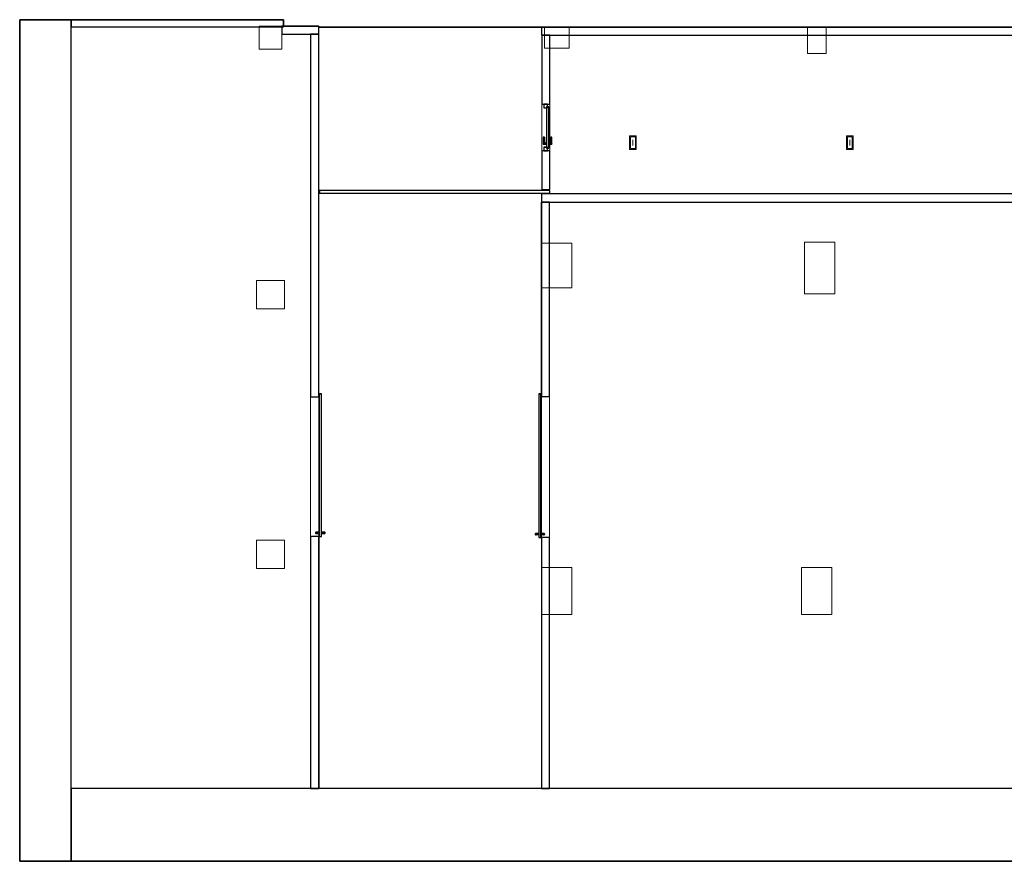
# Model space of a CAD drawing. Header units: metres. Extents: x 391.1 to 427.5, y 12.7 to 28.4.
# Tile 1 of 5: x 391.1 to 409.3, y 12.8 to 28.4. Entities that reach past the tile are written whole.
import ezdxf

# ---------------------------------------------------------------- set-up
doc = ezdxf.new("R2010")
doc.units = ezdxf.units.M
doc.layers.add('01_CARPINTERIA', color=5, linetype='Continuous', lineweight=25, true_color=0x0000ff)
doc.layers.add('01_SUELOS', color=7, linetype='Continuous', lineweight=25, true_color=0x007f00)
for name, color, linetype, lineweight in [('A-COLS-____-MCUT', 7, 'Continuous', 18), ('A-COLS-____-OTLN', 7, 'Continuous', 18), ('A-DETL-GENF-OTLN', 7, 'Continuous', 18), ('A-GENM-____-OTLN', 7, 'Continuous', 18), ('A-WALL-____-MCUT', 7, 'Continuous', 25), ('A-WALL-____-OTLN', 7, 'Continuous', 25)]:
    doc.layers.add(name, color=color, linetype=linetype, lineweight=lineweight)

# ---------------------------------------------------------------- blocks, each defined once
blk = doc.blocks.new('Family - Evans PS-2-151023-00_ENLLUMENAT_PS2')
at = {"layer": 'A-WALL-____-OTLN', "color": 253, "lineweight": 18, "true_color": 0xaaaaaa}
blk.add_line((0, 0), (0.861, 0), dxfattribs=at)
blk = doc.blocks.new('Family - Vano puerta-151025-00_ENLLUMENAT_PS2')
at = {"layer": 'A-GENM-____-OTLN', "color": 253, "true_color": 0xaaaaaa}
for p, q in [((400.929, 26.806), (400.779, 26.806)), ((400.779, 26.806), (400.779, 25.945)), ((400.779, 25.945), (400.779, 26.806)), ((400.779, 26.806), (400.929, 26.806)), ((400.929, 25.945), (400.929, 26.806)), ((400.929, 26.806), (400.929, 25.945)), ((400.779, 25.945), (400.929, 25.945)), ((400.779, 25.945), (400.929, 25.945))]:
    blk.add_line(p, q, dxfattribs=at)
blk = doc.blocks.new('Family - LONDR55-XX_ZZ-ARQ-CAA-M3D-Londres55-151034-00_ENLLUMENAT_PS2')
at = {"layer": '01_SUELOS', "color": 9, "true_color": 0xaad4aa}
for p, q in [((0, 15.523), (0, 0)), ((0, 0), (0, 15.523)), ((4.867, 15.523), (0, 15.523)), ((0, 15.523), (4.867, 15.523)), ((4.867, 15.404), (4.867, 15.523)), ((4.867, 15.523), (4.867, 15.404)), ((5.517, 15.403), (4.867, 15.404)), ((4.867, 15.404), (5.517, 15.403)), ((5.517, 15.388), (5.517, 15.403)), ((5.517, 15.403), (5.517, 15.388)), ((36.327, 15.388), (5.517, 15.388)), ((5.517, 15.388), (36.327, 15.388)), ((33.142, 0), (36.327, 15.388)), ((36.327, 15.388), (33.142, 0)), ((0, 0), (33.142, 0)), ((33.142, 0), (0, 0))]:
    blk.add_line(p, q, dxfattribs=at)
blk = doc.blocks.new('Family - Evans PS-2-151036-00_ENLLUMENAT_PS2')
at = {"layer": 'A-WALL-____-MCUT', "color": 253, "true_color": 0xaaaaaa}
for p, q in [((10.05, 0.15), (0, 0.15)), ((0, 0.15), (0, 0)), ((0, 0), (10.05, 0)), ((10.05, 0), (10.05, 0.15))]:
    blk.add_line(p, q, dxfattribs=at)
at = {"layer": 'A-WALL-____-OTLN', "color": 253, "true_color": 0xaaaaaa}
for p, q in [((10.05, 0.15), (0, 0.15)), ((0, 0.15), (0, 0)), ((0, 0), (10.05, 0)), ((10.05, 0), (10.05, 0.15))]:
    blk.add_line(p, q, dxfattribs=at)
at = {"layer": 'A-WALL-____-OTLN', "color": 253, "lineweight": 18, "true_color": 0xaaaaaa}
blk.add_line((0, 0), (10.05, 0), dxfattribs=at)
blk = doc.blocks.new('Family - Evans PS-2-151045-00_ENLLUMENAT_PS2')
at = {"layer": 'A-WALL-____-MCUT', "color": 253, "true_color": 0xaaaaaa}
for p, q in [((0, 0.15), (0, 0)), ((0.68, 0.15), (0, 0.15)), ((0.68, 0), (0.68, 0.15)), ((0, 0), (0.68, 0))]:
    blk.add_line(p, q, dxfattribs=at)
at = {"layer": 'A-WALL-____-OTLN', "color": 253, "true_color": 0xaaaaaa}
for p, q in [((0, 0.15), (0, 0)), ((0.68, 0.15), (0, 0.15)), ((0, 0), (0.68, 0)), ((0.68, 0), (0.68, 0.15))]:
    blk.add_line(p, q, dxfattribs=at)
at = {"layer": 'A-WALL-____-OTLN', "color": 253, "lineweight": 18, "true_color": 0xaaaaaa}
blk.add_line((0, 0), (0.68, 0), dxfattribs=at)
blk = doc.blocks.new('Family - Pilar PS-2-151047-00_ENLLUMENAT_PS2')
at = {"layer": 'A-COLS-____-MCUT', "color": 253, "true_color": 0xaaaaaa}
for p, q in [((0, 0.426), (0, 0)), ((0.42, 0.426), (0, 0.426)), ((0.42, 0), (0.42, 0.426)), ((0, 0), (0.42, 0))]:
    blk.add_line(p, q, dxfattribs=at)
at = {"layer": 'A-COLS-____-OTLN', "color": 253, "true_color": 0xaaaaaa}
for p, q in [((0, 0.426), (0, 0)), ((0.42, 0.426), (0, 0.426)), ((0.42, 0), (0.42, 0.426)), ((0, 0), (0.42, 0))]:
    blk.add_line(p, q, dxfattribs=at)
blk = doc.blocks.new('Family - Pilar PS-2-151051-00_ENLLUMENAT_PS2')
at = {"layer": 'A-COLS-____-MCUT', "color": 253, "true_color": 0xaaaaaa}
for p, q in [((0.344, 0.49), (0, 0.49)), ((0, 0.49), (0, 0)), ((0.344, 0), (0.344, 0.49)), ((0, 0), (0.344, 0))]:
    blk.add_line(p, q, dxfattribs=at)
at = {"layer": 'A-COLS-____-OTLN', "color": 253, "true_color": 0xaaaaaa}
for p, q in [((0.344, 0.49), (0, 0.49)), ((0, 0.49), (0, 0)), ((0.344, 0), (0.344, 0.49)), ((0, 0), (0.344, 0))]:
    blk.add_line(p, q, dxfattribs=at)
blk = doc.blocks.new('Family - LONDR55-XX_ZZ-ARQ-CAA-M3D-Londres55-151057-00_ENLLUMENAT_PS2')
at = {"layer": '01_CARPINTERIA', "color": 161, "true_color": 0xaaaaff}
for p, q in [((0.07, 0.07), (0, 0.07)), ((0, 0.07), (0, 0)), ((0.07, 0.07), (0, 0.07)), ((0, 0), (0, 0.07)), ((0, 0), (0.07, 0)), ((0, 0), (0.07, 0)), ((0.811, 0.09), (0.05, 0.09)), ((0.05, 0.09), (0.05, 0.05)), ((0.811, 0.09), (0.05, 0.09)), ((0.05, 0.05), (0.05, 0.09)), ((0.05, 0.05), (0.811, 0.05)), ((0.05, 0.05), (0.811, 0.05)), ((0.07, 0), (0.07, 0.07)), ((0.07, 0), (0.07, 0.07)), ((0.611, 0.149), (0.611, 0.15)), ((0.611, 0.15), (0.611, 0.149)), ((0.736, 0.15), (0.611, 0.15)), ((0.611, 0.145), (0.611, 0.149)), ((0.611, 0.149), (0.611, 0.145)), ((0.735, 0.149), (0.611, 0.149)), ((0.735, 0.149), (0.611, 0.149)), ((0.611, 0.14), (0.611, 0.145)), ((0.611, 0.145), (0.611, 0.14)), ((0.731, 0.145), (0.611, 0.145)), ((0.731, 0.145), (0.611, 0.145)), ((0.611, 0.135), (0.611, 0.14)), ((0.611, 0.14), (0.611, 0.135)), ((0.611, 0.14), (0.726, 0.14)), ((0.726, 0.14), (0.611, 0.14)), ((0.611, 0.135), (0.611, 0.131)), ((0.611, 0.131), (0.611, 0.135)), ((0.721, 0.135), (0.611, 0.135)), ((0.721, 0.135), (0.611, 0.135)), ((0.611, 0.131), (0.611, 0.13)), ((0.611, 0.13), (0.611, 0.131)), ((0.717, 0.131), (0.611, 0.131)), ((0.717, 0.131), (0.611, 0.131)), ((0.716, 0.13), (0.611, 0.13)), ((0.611, 0.009), (0.611, 0.01)), ((0.611, 0.01), (0.611, 0.009)), ((0.611, 0.01), (0.716, 0.01)), ((0.611, 0.005), (0.611, 0.009)), ((0.611, 0.009), (0.611, 0.005)), ((0.611, 0.009), (0.717, 0.009)), ((0.611, 0.009), (0.717, 0.009)), ((0.611, 0), (0.611, 0.005)), ((0.611, 0.005), (0.611, 0)), ((0.611, 0.005), (0.721, 0.005)), ((0.611, 0.005), (0.721, 0.005)), ((0.611, -0.005), (0.611, 0)), ((0.726, 0), (0.611, 0)), ((0.611, 0), (0.726, 0)), ((0.751, 0.1), (0.701, 0.1)), ((0.701, 0.1), (0.701, 0.09)), ((0.701, 0.09), (0.701, 0.1)), ((0.751, 0.1), (0.701, 0.1)), ((0.701, 0.09), (0.751, 0.09)), ((0.701, 0.09), (0.751, 0.09)), ((0.751, 0.05), (0.701, 0.05)), ((0.701, 0.05), (0.701, 0.04)), ((0.751, 0.05), (0.701, 0.05)), ((0.701, 0.04), (0.701, 0.05)), ((0.701, 0.04), (0.751, 0.04)), ((0.701, 0.04), (0.751, 0.04)), ((0.716, 0.13), (0.717, 0.131)), ((0.717, 0.131), (0.716, 0.13)), ((0.716, 0.1), (0.716, 0.13)), ((0.717, 0.1), (0.716, 0.1)), ((0.716, 0.1), (0.717, 0.1)), ((0.717, 0.04), (0.716, 0.04)), ((0.716, 0.04), (0.717, 0.04)), ((0.716, 0.01), (0.716, 0.04)), ((0.717, 0.009), (0.716, 0.01)), ((0.716, 0.01), (0.717, 0.009)), ((0.717, 0.131), (0.721, 0.135)), ((0.721, 0.135), (0.717, 0.131)), ((0.717, 0.1), (0.717, 0.131)), ((0.717, 0.1), (0.717, 0.131)), ((0.721, 0.1), (0.717, 0.1)), ((0.717, 0.1), (0.721, 0.1)), ((0.721, 0.04), (0.717, 0.04)), ((0.717, 0.04), (0.721, 0.04)), ((0.717, 0.009), (0.717, 0.04)), ((0.717, 0.009), (0.717, 0.04)), ((0.721, 0.005), (0.717, 0.009)), ((0.717, 0.009), (0.721, 0.005)), ((0.721, 0.135), (0.726, 0.14)), ((0.726, 0.14), (0.721, 0.135)), ((0.721, 0.1), (0.721, 0.135)), ((0.721, 0.1), (0.721, 0.135)), ((0.726, 0.1), (0.721, 0.1)), ((0.721, 0.1), (0.726, 0.1)), ((0.721, 0.04), (0.726, 0.04)), ((0.726, 0.04), (0.721, 0.04)), ((0.721, 0.005), (0.721, 0.04)), ((0.721, 0.005), (0.721, 0.04)), ((0.726, 0), (0.721, 0.005)), ((0.721, 0.005), (0.726, 0)), ((0.731, 0.145), (0.726, 0.14)), ((0.726, 0.14), (0.731, 0.145)), ((0.726, 0.14), (0.726, 0.1)), ((0.726, 0.1), (0.726, 0.14)), ((0.731, 0.1), (0.726, 0.1)), ((0.726, 0.1), (0.731, 0.1)), ((0.726, 0.04), (0.731, 0.04)), ((0.731, 0.04), (0.726, 0.04)), ((0.726, 0.04), (0.726, 0)), ((0.726, 0), (0.726, 0.04)), ((0.731, -0.005), (0.726, 0)), ((0.735, 0.149), (0.731, 0.145)), ((0.731, 0.145), (0.735, 0.149)), ((0.731, 0.1), (0.731, 0.145)), ((0.731, 0.1), (0.731, 0.145)), ((0.731, 0.1), (0.735, 0.1)), ((0.735, 0.1), (0.731, 0.1)), ((0.731, 0.04), (0.735, 0.04)), ((0.735, 0.04), (0.731, 0.04)), ((0.731, -0.005), (0.731, 0.04)), ((0.731, -0.005), (0.731, 0.04)), ((0.736, 0.15), (0.735, 0.149)), ((0.735, 0.149), (0.736, 0.15)), ((0.735, 0.1), (0.735, 0.149)), ((0.735, 0.1), (0.735, 0.149)), ((0.735, 0.1), (0.736, 0.1)), ((0.736, 0.1), (0.735, 0.1)), ((0.735, 0.04), (0.736, 0.04)), ((0.736, 0.04), (0.735, 0.04)), ((0.735, -0.009), (0.735, 0.04)), ((0.735, -0.009), (0.735, 0.04)), ((0.736, 0.1), (0.736, 0.15)), ((0.736, -0.01), (0.736, 0.04)), ((0.751, 0.09), (0.751, 0.1)), ((0.751, 0.09), (0.751, 0.1)), ((0.751, 0.04), (0.751, 0.05)), ((0.751, 0.04), (0.751, 0.05)), ((0.861, 0.07), (0.791, 0.07)), ((0.791, 0.07), (0.791, 0)), ((0.861, 0.07), (0.791, 0.07)), ((0.791, 0), (0.791, 0.07)), ((0.791, 0), (0.861, 0)), ((0.791, 0), (0.861, 0)), ((0.811, 0.05), (0.811, 0.09)), ((0.811, 0.05), (0.811, 0.09)), ((0.861, 0), (0.861, 0.07)), ((0.861, 0), (0.861, 0.07)), ((0.611, 0), (0.611, -0.005)), ((0.611, -0.005), (0.611, -0.009)), ((0.611, -0.009), (0.611, -0.005)), ((0.611, -0.005), (0.731, -0.005)), ((0.611, -0.005), (0.731, -0.005)), ((0.611, -0.009), (0.611, -0.01)), ((0.611, -0.01), (0.611, -0.009)), ((0.611, -0.009), (0.735, -0.009)), ((0.611, -0.009), (0.735, -0.009)), ((0.611, -0.01), (0.736, -0.01)), ((0.726, 0), (0.731, -0.005)), ((0.731, -0.005), (0.735, -0.009)), ((0.735, -0.009), (0.731, -0.005)), ((0.735, -0.009), (0.736, -0.01)), ((0.736, -0.01), (0.735, -0.009))]:
    blk.add_line(p, q, dxfattribs=at)
blk = doc.blocks.new('Family - Porta PS-2-151058-00_ENLLUMENAT_PS2')
blk.add_blockref('Family - LONDR55-XX_ZZ-ARQ-CAA-M3D-Londres55-151057-00_ENLLUMENAT_PS2', (0, 0))
blk = doc.blocks.new('Family - Evans PS-2-151085-00_ENLLUMENAT_PS2')
at = {"layer": 'A-WALL-____-MCUT', "color": 253, "true_color": 0xaaaaaa}
for p, q in [((4.631, 0.15), (0, 0.15)), ((0, 0.15), (0, 0)), ((0, 0), (4.631, 0)), ((4.631, 0), (4.631, 0.15)), ((7.23, 0.15), (7.23, 0)), ((10.82, 0.15), (7.23, 0.15)), ((7.23, 0), (10.82, 0)), ((10.82, 0), (10.82, 0.15))]:
    blk.add_line(p, q, dxfattribs=at)
at = {"layer": 'A-WALL-____-OTLN', "color": 253, "true_color": 0xaaaaaa}
for p, q in [((4.631, 0.15), (0, 0.15)), ((0, 0.15), (0, 0)), ((0, 0), (4.631, 0)), ((4.631, 0), (4.631, 0.15)), ((7.23, 0.15), (7.23, 0)), ((7.23, 0.15), (10.82, 0.15)), ((7.23, 0), (10.82, 0)), ((10.82, 0.15), (10.82, 0))]:
    blk.add_line(p, q, dxfattribs=at)
at = {"layer": 'A-WALL-____-OTLN', "color": 253, "lineweight": 18, "true_color": 0xaaaaaa}
blk.add_line((0, 0), (10.82, 0), dxfattribs=at)
blk = doc.blocks.new('Family - Vano puerta-151087-00_ENLLUMENAT_PS2')
at = {"layer": 'A-GENM-____-OTLN', "color": 253, "true_color": 0xaaaaaa}
for p, q in [((400.926, 21.411), (400.776, 21.411)), ((400.776, 21.411), (400.776, 18.811)), ((400.776, 18.811), (400.776, 21.411)), ((400.776, 21.411), (400.926, 21.411)), ((400.926, 18.811), (400.926, 21.411)), ((400.926, 21.411), (400.926, 18.811)), ((400.776, 18.811), (400.926, 18.811)), ((400.776, 18.811), (400.926, 18.811))]:
    blk.add_line(p, q, dxfattribs=at)
blk = doc.blocks.new('Family - Pilar PS-2-151089-00_ENLLUMENAT_PS2')
at = {"layer": 'A-COLS-____-MCUT', "color": 253, "true_color": 0xaaaaaa}
for p, q in [((0, 0.146), (0, 0.389)), ((0, 0.389), (0.037, 0.389)), ((0.037, 0.389), (0.099, 0.389)), ((0.099, 0.389), (0.099, 0.39)), ((0.099, 0.39), (0.235, 0.39)), ((0.099, 0.389), (0.099, 0.389)), ((0.235, 0.39), (0.46, 0.39)), ((0.46, 0.39), (0.46, 0.244)), ((0.46, 0.244), (0.46, 0)), ((0, 0), (0, 0.146)), ((0.062, 0), (0, 0)), ((0.1, 0), (0.062, 0)), ((0.325, 0), (0.1, 0)), ((0.1, 0), (0.1, 0)), ((0.1, 0), (0.1, 0)), ((0.46, 0), (0.325, 0))]:
    blk.add_line(p, q, dxfattribs=at)
at = {"layer": 'A-COLS-____-OTLN', "color": 253, "true_color": 0xaaaaaa}
for p, q in [((0.099, 0.389), (0, 0.389)), ((0, 0), (0, 0.389)), ((0, 0.389), (0, 0)), ((0, 0.389), (0, 0.146)), ((0.099, 0.389), (0, 0.389)), ((0.037, 0.389), (0, 0.389)), ((0.099, 0.389), (0.037, 0.389)), ((0.46, 0.39), (0.099, 0.39)), ((0.099, 0.39), (0.099, 0.389)), ((0.099, 0.39), (0.099, 0.389)), ((0.099, 0.39), (0.099, 0.389)), ((0.46, 0.39), (0.099, 0.39)), ((0.235, 0.39), (0.099, 0.39)), ((0.099, 0.389), (0.099, 0.389)), ((0.46, 0.39), (0.235, 0.39)), ((0.46, 0.39), (0.46, 0)), ((0.46, 0), (0.46, 0.39)), ((0.46, 0.244), (0.46, 0.39)), ((0.46, 0), (0.46, 0.244)), ((0, 0.146), (0, 0)), ((0, 0), (0.1, 0)), ((0, 0), (0.062, 0)), ((0.1, 0), (0, 0)), ((0.062, 0), (0.1, 0)), ((0.1, 0), (0.1, 0)), ((0.1, 0), (0.1, 0)), ((0.1, 0), (0.1, 0)), ((0.1, 0), (0.1, 0)), ((0.1, 0), (0.46, 0)), ((0.1, 0), (0.46, 0)), ((0.1, 0), (0.325, 0)), ((0.325, 0), (0.46, 0))]:
    blk.add_line(p, q, dxfattribs=at)
blk = doc.blocks.new('Family - Pilar PS-2-151095-00_ENLLUMENAT_PS2')
at = {"layer": 'A-COLS-____-MCUT', "color": 253, "true_color": 0xaaaaaa}
for p, q in [((0.56, 0.87), (0, 0.87)), ((0, 0.87), (0, 0)), ((0.56, 0), (0.56, 0.87)), ((0, 0), (0.56, 0))]:
    blk.add_line(p, q, dxfattribs=at)
at = {"layer": 'A-COLS-____-OTLN', "color": 253, "true_color": 0xaaaaaa}
for p, q in [((0.56, 0.87), (0, 0.87)), ((0, 0.87), (0, 0)), ((0.56, 0), (0.56, 0.87)), ((0, 0), (0.56, 0))]:
    blk.add_line(p, q, dxfattribs=at)
blk = doc.blocks.new('Family - LONDR55-XX_ZZ-ARQ-CAA-M3D-Londres55-151097-00_ENLLUMENAT_PS2')
at = {"layer": '01_CARPINTERIA', "color": 161, "true_color": 0xaaaaff}
for p, q in [((2.65, 0.2), (0, 0.2)), ((0, 0.2), (0, 0.16)), ((2.65, 0.2), (0, 0.2)), ((0, 0.2), (0, 0.16)), ((0.052, 0.263), (0.05, 0.255)), ((0.052, 0.263), (0.05, 0.255)), ((0.05, 0.255), (0.052, 0.248)), ((0.05, 0.2), (0.05, 0.255)), ((0.05, 0.255), (0.052, 0.248)), ((0.052, 0.2), (0.05, 0.2)), ((0.05, 0.2), (0.052, 0.2)), ((0.057, 0.268), (0.052, 0.263)), ((0.057, 0.268), (0.052, 0.263)), ((0.052, 0.2), (0.052, 0.263)), ((0.052, 0.248), (0.057, 0.242)), ((0.052, 0.2), (0.052, 0.248)), ((0.052, 0.248), (0.057, 0.242)), ((0.057, 0.2), (0.052, 0.2)), ((0.052, 0.2), (0.057, 0.2)), ((0.065, 0.27), (0.057, 0.268)), ((0.065, 0.27), (0.057, 0.268)), ((0.057, 0.2), (0.057, 0.268)), ((0.057, 0.242), (0.065, 0.24)), ((0.057, 0.2), (0.057, 0.242)), ((0.057, 0.242), (0.065, 0.24)), ((0.065, 0.2), (0.057, 0.2)), ((0.057, 0.2), (0.065, 0.2)), ((0.072, 0.268), (0.065, 0.27)), ((0.072, 0.268), (0.065, 0.27)), ((0.065, 0.2), (0.065, 0.27)), ((0.065, 0.24), (0.072, 0.242)), ((0.065, 0.24), (0.072, 0.242)), ((0.065, 0.2), (0.065, 0.24)), ((0.072, 0.2), (0.065, 0.2)), ((0.065, 0.2), (0.072, 0.2)), ((0.078, 0.263), (0.072, 0.268)), ((0.078, 0.263), (0.072, 0.268)), ((0.072, 0.2), (0.072, 0.268)), ((0.072, 0.242), (0.078, 0.248)), ((0.072, 0.242), (0.078, 0.248)), ((0.072, 0.2), (0.072, 0.242)), ((0.078, 0.2), (0.072, 0.2)), ((0.072, 0.2), (0.078, 0.2)), ((0.08, 0.255), (0.078, 0.263)), ((0.08, 0.255), (0.078, 0.263)), ((0.078, 0.2), (0.078, 0.263)), ((0.078, 0.248), (0.08, 0.255)), ((0.078, 0.248), (0.08, 0.255)), ((0.078, 0.2), (0.078, 0.248)), ((0.078, 0.2), (0.08, 0.2)), ((0.08, 0.2), (0.078, 0.2)), ((0.08, 0.255), (0.08, 0.2)), ((2.65, 0.16), (2.65, 0.2)), ((2.65, 0.2), (2.65, 0.16)), ((0, 0.16), (2.65, 0.16)), ((0, 0.16), (2.65, 0.16)), ((0.05, 0.105), (0.05, 0.16)), ((0.052, 0.16), (0.05, 0.16)), ((0.05, 0.16), (0.052, 0.16)), ((0.052, 0.113), (0.05, 0.105)), ((0.052, 0.113), (0.05, 0.105)), ((0.05, 0.105), (0.052, 0.098)), ((0.05, 0.105), (0.052, 0.098)), ((0.052, 0.098), (0.052, 0.16)), ((0.052, 0.113), (0.052, 0.16)), ((0.057, 0.16), (0.052, 0.16)), ((0.052, 0.16), (0.057, 0.16)), ((0.057, 0.118), (0.052, 0.113)), ((0.057, 0.118), (0.052, 0.113)), ((0.052, 0.098), (0.057, 0.092)), ((0.052, 0.098), (0.057, 0.092)), ((0.057, 0.092), (0.057, 0.16)), ((0.057, 0.118), (0.057, 0.16)), ((0.065, 0.16), (0.057, 0.16)), ((0.057, 0.16), (0.065, 0.16)), ((0.065, 0.12), (0.057, 0.118)), ((0.065, 0.12), (0.057, 0.118)), ((0.057, 0.092), (0.065, 0.09)), ((0.057, 0.092), (0.065, 0.09)), ((0.065, 0.09), (0.065, 0.16)), ((0.065, 0.12), (0.065, 0.16)), ((0.072, 0.16), (0.065, 0.16)), ((0.065, 0.16), (0.072, 0.16)), ((0.072, 0.118), (0.065, 0.12)), ((0.072, 0.118), (0.065, 0.12)), ((0.065, 0.09), (0.072, 0.092)), ((0.065, 0.09), (0.072, 0.092)), ((0.072, 0.092), (0.072, 0.16)), ((0.072, 0.118), (0.072, 0.16)), ((0.078, 0.16), (0.072, 0.16)), ((0.072, 0.16), (0.078, 0.16)), ((0.078, 0.113), (0.072, 0.118)), ((0.078, 0.113), (0.072, 0.118)), ((0.072, 0.092), (0.078, 0.098)), ((0.072, 0.092), (0.078, 0.098)), ((0.078, 0.098), (0.078, 0.16)), ((0.078, 0.113), (0.078, 0.16)), ((0.078, 0.16), (0.08, 0.16)), ((0.08, 0.16), (0.078, 0.16)), ((0.08, 0.105), (0.078, 0.113)), ((0.08, 0.105), (0.078, 0.113)), ((0.078, 0.098), (0.08, 0.105)), ((0.078, 0.098), (0.08, 0.105)), ((0.08, 0.16), (0.08, 0.105))]:
    blk.add_line(p, q, dxfattribs=at)
blk = doc.blocks.new('Family - Porta PS-2-151098-00_ENLLUMENAT_PS2')
blk.add_blockref('Family - LONDR55-XX_ZZ-ARQ-CAA-M3D-Londres55-151097-00_ENLLUMENAT_PS2', (0, 0))
blk = doc.blocks.new('Family - Pilar PS-2-151115-00_ENLLUMENAT_PS2')
at = {"layer": 'A-COLS-____-MCUT', "color": 253, "true_color": 0xaaaaaa}
for p, q in [((0.56, 0.87), (0, 0.87)), ((0, 0.87), (0, 0)), ((0.56, 0), (0.56, 0.87)), ((0, 0), (0, 0)), ((0, 0), (0.15, 0)), ((0.15, 0), (0.56, 0))]:
    blk.add_line(p, q, dxfattribs=at)
at = {"layer": 'A-COLS-____-OTLN', "color": 253, "true_color": 0xaaaaaa}
for p, q in [((0.56, 0.87), (0, 0.87)), ((0, 0.87), (0, 0)), ((0.56, 0), (0.56, 0.87)), ((0, 0), (0.15, 0)), ((0, 0), (0, 0)), ((0.15, 0), (0.56, 0))]:
    blk.add_line(p, q, dxfattribs=at)
blk = doc.blocks.new('Family - Pilar PS-2-151122-00_ENLLUMENAT_PS2')
at = {"layer": 'A-COLS-____-MCUT', "color": 253, "true_color": 0xaaaaaa}
for p, q in [((0.52, 0.52), (0, 0.52)), ((0, 0.52), (0, 0)), ((0.52, 0), (0.52, 0.52)), ((0, 0), (0.52, 0))]:
    blk.add_line(p, q, dxfattribs=at)
at = {"layer": 'A-COLS-____-OTLN', "color": 253, "true_color": 0xaaaaaa}
for p, q in [((0.52, 0.52), (0, 0.52)), ((0, 0.52), (0, 0)), ((0.52, 0), (0.52, 0.52)), ((0, 0), (0.52, 0))]:
    blk.add_line(p, q, dxfattribs=at)
blk = doc.blocks.new('Family - Evans PS-2-151124-00_ENLLUMENAT_PS2')
at = {"layer": 'A-WALL-____-MCUT', "color": 253, "true_color": 0xaaaaaa}
for p, q in [((4.653, 0.15), (0, 0.15)), ((0, 0.15), (0, 0)), ((0, 0), (4.653, 0)), ((4.653, 0), (4.653, 0.15)), ((7.229, 0.15), (7.229, 0)), ((13.913, 0.15), (7.229, 0.15)), ((7.229, 0), (13.913, 0)), ((13.913, 0), (13.913, 0.15))]:
    blk.add_line(p, q, dxfattribs=at)
at = {"layer": 'A-WALL-____-OTLN', "color": 253, "true_color": 0xaaaaaa}
for p, q in [((0, 0), (0, 0.15)), ((4.653, 0.15), (0, 0.15)), ((4.653, 0), (4.653, 0.15)), ((13.913, 0.15), (7.229, 0.15)), ((7.229, 0.15), (7.229, 0)), ((7.229, 0), (13.913, 0)), ((13.913, 0), (13.913, 0.15)), ((4.653, 0), (0, 0))]:
    blk.add_line(p, q, dxfattribs=at)
at = {"layer": 'A-WALL-____-OTLN', "color": 253, "lineweight": 18, "true_color": 0xaaaaaa}
blk.add_line((0, 0), (13.913, 0), dxfattribs=at)
blk = doc.blocks.new('Family - Vano puerta-151126-00_ENLLUMENAT_PS2')
at = {"layer": 'A-GENM-____-OTLN', "color": 253, "true_color": 0xaaaaaa}
for p, q in [((396.666, 21.41), (396.516, 21.41)), ((396.516, 21.41), (396.516, 18.833)), ((396.516, 18.833), (396.516, 21.41)), ((396.516, 21.41), (396.666, 21.41)), ((396.666, 18.833), (396.666, 21.41)), ((396.666, 21.41), (396.666, 18.833)), ((396.516, 18.833), (396.666, 18.833)), ((396.516, 18.833), (396.666, 18.833))]:
    blk.add_line(p, q, dxfattribs=at)
blk = doc.blocks.new('Family - Evans PS-2-151133-00_ENLLUMENAT_PS2')
at = {"layer": 'A-WALL-____-MCUT', "color": 253, "true_color": 0xaaaaaa}
for p, q in [((0.715, 0.15), (0, 0.15)), ((0, 0.15), (0, 0)), ((0, 0), (0.715, 0)), ((0.715, 0), (0.715, 0.15))]:
    blk.add_line(p, q, dxfattribs=at)
at = {"layer": 'A-WALL-____-OTLN', "color": 253, "true_color": 0xaaaaaa}
for p, q in [((0.715, 0.15), (0, 0.15)), ((0, 0.15), (0, 0)), ((0, 0), (0.715, 0)), ((0.715, 0), (0.715, 0.15))]:
    blk.add_line(p, q, dxfattribs=at)
at = {"layer": 'A-WALL-____-OTLN', "color": 253, "lineweight": 18, "true_color": 0xaaaaaa}
blk.add_line((0, 0), (0.715, 0), dxfattribs=at)
blk = doc.blocks.new('Family - Evans PS-2-151156-00_ENLLUMENAT_PS2')
at = {"layer": 'A-WALL-____-MCUT', "color": 253, "true_color": 0xaaaaaa}
for p, q in [((3.917, 0.13), (0, 0.13)), ((0, 0.13), (0, 0)), ((0, 0), (3.917, 0)), ((3.917, 0), (3.917, 0.13))]:
    blk.add_line(p, q, dxfattribs=at)
at = {"layer": 'A-WALL-____-OTLN', "color": 253, "true_color": 0xaaaaaa}
for p, q in [((3.917, 0.13), (0, 0.13)), ((0, 0.13), (0, 0)), ((0, 0), (3.917, 0)), ((3.917, 0), (3.917, 0.13))]:
    blk.add_line(p, q, dxfattribs=at)
at = {"layer": 'A-WALL-____-OTLN', "color": 253, "lineweight": 18, "true_color": 0xaaaaaa}
blk.add_line((0, 0), (3.917, 0), dxfattribs=at)
blk = doc.blocks.new('Family - Pilar PS-2-151158-00_ENLLUMENAT_PS2')
at = {"layer": 'A-COLS-____-MCUT', "color": 253, "true_color": 0xaaaaaa}
for p, q in [((0.56, 0.95), (0, 0.95)), ((0, 0.95), (0, 0)), ((0.56, 0), (0.56, 0.95)), ((0, 0), (0.56, 0))]:
    blk.add_line(p, q, dxfattribs=at)
at = {"layer": 'A-COLS-____-OTLN', "color": 253, "true_color": 0xaaaaaa}
for p, q in [((0.56, 0.95), (0, 0.95)), ((0, 0.95), (0, 0)), ((0.56, 0), (0.56, 0.95)), ((0, 0), (0.56, 0))]:
    blk.add_line(p, q, dxfattribs=at)
blk = doc.blocks.new('Family - Porta PS-2-151160-00_ENLLUMENAT_PS2')
at = {"layer": 'A-WALL-____-MCUT', "color": 253, "true_color": 0xaaaaaa}
for p, q in [((4.248, 0.05), (0, 0.05)), ((0, 0.05), (0, 0)), ((0, 0), (4.248, 0)), ((4.248, 0), (4.248, 0.05))]:
    blk.add_line(p, q, dxfattribs=at)
at = {"layer": 'A-WALL-____-OTLN', "color": 253, "true_color": 0xaaaaaa}
for p, q in [((4.248, 0.05), (0, 0.05)), ((0, 0.05), (0, 0)), ((0, 0), (4.248, 0)), ((4.248, 0), (4.248, 0.05))]:
    blk.add_line(p, q, dxfattribs=at)
at = {"layer": 'A-WALL-____-OTLN', "color": 253, "lineweight": 18, "true_color": 0xaaaaaa}
blk.add_line((0, 0), (4.248, 0), dxfattribs=at)
blk = doc.blocks.new('Family - Mur PS-2-151162-00_ENLLUMENAT_PS2')
at = {"layer": 'A-WALL-____-MCUT', "color": 253, "true_color": 0xaaaaaa}
for p, q in [((15.523, 0.95), (0, 0.95)), ((0, 0.95), (0, 0)), ((15.523, 0), (15.523, 0.95)), ((0, 0), (15.523, 0))]:
    blk.add_line(p, q, dxfattribs=at)
at = {"layer": 'A-WALL-____-OTLN', "color": 253, "true_color": 0xaaaaaa}
for p, q in [((15.523, 0.95), (0, 0.95)), ((0, 0.95), (0, 0)), ((15.523, 0), (15.523, 0.95)), ((0, 0), (15.523, 0))]:
    blk.add_line(p, q, dxfattribs=at)
at = {"layer": 'A-WALL-____-OTLN', "color": 253, "lineweight": 18, "true_color": 0xaaaaaa}
blk.add_line((0, 0), (15.523, 0), dxfattribs=at)
blk = doc.blocks.new('Family - LONDR55-XX_ZZ-ARQ-CAA-M3D-Londres55-151164-00_ENLLUMENAT_PS2')
at = {"layer": '01_CARPINTERIA', "color": 161, "true_color": 0xaaaaff}
for p, q in [((2.577, 0.2), (-0.05, 0.2)), ((-0.05, 0.2), (-0.05, 0.16)), ((2.577, 0.2), (-0.05, 0.2)), ((-0.05, 0.16), (-0.05, 0.2)), ((2.499, 0.262), (2.497, 0.255)), ((2.499, 0.262), (2.497, 0.255)), ((2.497, 0.255), (2.499, 0.247)), ((2.497, 0.255), (2.499, 0.247)), ((2.497, 0.2), (2.497, 0.255)), ((2.499, 0.2), (2.497, 0.2)), ((2.497, 0.2), (2.499, 0.2)), ((2.504, 0.268), (2.499, 0.262)), ((2.504, 0.268), (2.499, 0.262)), ((2.499, 0.262), (2.499, 0.2)), ((2.499, 0.247), (2.504, 0.242)), ((2.499, 0.247), (2.504, 0.242)), ((2.499, 0.247), (2.499, 0.2)), ((2.499, 0.2), (2.504, 0.2)), ((2.504, 0.2), (2.499, 0.2)), ((2.512, 0.27), (2.504, 0.268)), ((2.512, 0.27), (2.504, 0.268)), ((2.504, 0.268), (2.504, 0.2)), ((2.504, 0.242), (2.512, 0.24)), ((2.504, 0.242), (2.512, 0.24)), ((2.504, 0.242), (2.504, 0.2)), ((2.504, 0.2), (2.512, 0.2)), ((2.512, 0.2), (2.504, 0.2)), ((2.519, 0.268), (2.512, 0.27)), ((2.519, 0.268), (2.512, 0.27)), ((2.512, 0.27), (2.512, 0.2)), ((2.512, 0.24), (2.519, 0.242)), ((2.512, 0.24), (2.519, 0.242)), ((2.512, 0.24), (2.512, 0.2)), ((2.512, 0.2), (2.519, 0.2)), ((2.519, 0.2), (2.512, 0.2)), ((2.525, 0.262), (2.519, 0.268)), ((2.525, 0.262), (2.519, 0.268)), ((2.519, 0.268), (2.519, 0.2)), ((2.519, 0.242), (2.525, 0.247)), ((2.519, 0.242), (2.525, 0.247)), ((2.519, 0.242), (2.519, 0.2)), ((2.519, 0.2), (2.525, 0.2)), ((2.525, 0.2), (2.519, 0.2)), ((2.527, 0.255), (2.525, 0.262)), ((2.527, 0.255), (2.525, 0.262)), ((2.525, 0.262), (2.525, 0.2)), ((2.525, 0.247), (2.527, 0.255)), ((2.525, 0.247), (2.527, 0.255)), ((2.525, 0.247), (2.525, 0.2)), ((2.525, 0.2), (2.527, 0.2)), ((2.527, 0.2), (2.525, 0.2)), ((2.527, 0.255), (2.527, 0.2)), ((2.577, 0.16), (2.577, 0.2)), ((2.577, 0.16), (2.577, 0.2)), ((-0.05, 0.16), (2.577, 0.16)), ((-0.05, 0.16), (2.577, 0.16)), ((2.497, 0.105), (2.497, 0.16)), ((2.499, 0.16), (2.497, 0.16)), ((2.497, 0.16), (2.499, 0.16)), ((2.499, 0.112), (2.497, 0.105)), ((2.499, 0.112), (2.497, 0.105)), ((2.497, 0.105), (2.499, 0.097)), ((2.497, 0.105), (2.499, 0.097)), ((2.499, 0.16), (2.499, 0.097)), ((2.499, 0.16), (2.499, 0.112)), ((2.499, 0.16), (2.504, 0.16)), ((2.504, 0.16), (2.499, 0.16)), ((2.504, 0.118), (2.499, 0.112)), ((2.504, 0.118), (2.499, 0.112)), ((2.499, 0.097), (2.504, 0.092)), ((2.499, 0.097), (2.504, 0.092)), ((2.504, 0.16), (2.504, 0.092)), ((2.504, 0.16), (2.504, 0.118)), ((2.504, 0.16), (2.512, 0.16)), ((2.512, 0.16), (2.504, 0.16)), ((2.512, 0.12), (2.504, 0.118)), ((2.512, 0.12), (2.504, 0.118)), ((2.504, 0.092), (2.512, 0.09)), ((2.504, 0.092), (2.512, 0.09)), ((2.512, 0.16), (2.512, 0.09)), ((2.512, 0.16), (2.512, 0.12)), ((2.512, 0.16), (2.519, 0.16)), ((2.519, 0.16), (2.512, 0.16)), ((2.519, 0.118), (2.512, 0.12)), ((2.519, 0.118), (2.512, 0.12)), ((2.512, 0.09), (2.519, 0.092)), ((2.512, 0.09), (2.519, 0.092)), ((2.519, 0.16), (2.519, 0.092)), ((2.519, 0.16), (2.519, 0.118)), ((2.519, 0.16), (2.525, 0.16)), ((2.525, 0.16), (2.519, 0.16)), ((2.525, 0.112), (2.519, 0.118)), ((2.525, 0.112), (2.519, 0.118)), ((2.519, 0.092), (2.525, 0.097)), ((2.519, 0.092), (2.525, 0.097)), ((2.525, 0.16), (2.525, 0.097)), ((2.525, 0.16), (2.525, 0.112)), ((2.525, 0.16), (2.527, 0.16)), ((2.527, 0.16), (2.525, 0.16)), ((2.527, 0.105), (2.525, 0.112)), ((2.527, 0.105), (2.525, 0.112)), ((2.525, 0.097), (2.527, 0.105)), ((2.525, 0.097), (2.527, 0.105)), ((2.527, 0.16), (2.527, 0.105))]:
    blk.add_line(p, q, dxfattribs=at)
blk = doc.blocks.new('Family - Porta PS-2-151165-00_ENLLUMENAT_PS2')
blk.add_blockref('Family - LONDR55-XX_ZZ-ARQ-CAA-M3D-Londres55-151164-00_ENLLUMENAT_PS2', (0, 0))
blk = doc.blocks.new('Family - Evans PS-2-151169-00_ENLLUMENAT_PS2')
at = {"layer": 'A-WALL-____-MCUT', "color": 253, "true_color": 0xaaaaaa}
for p, q in [((0, 0.15), (0, 0)), ((1.272, 0.15), (0, 0.15)), ((1.272, 0), (1.272, 0.15)), ((0, 0), (1.272, 0))]:
    blk.add_line(p, q, dxfattribs=at)
at = {"layer": 'A-WALL-____-OTLN', "color": 253, "true_color": 0xaaaaaa}
for p, q in [((0, 0.15), (0, 0)), ((1.272, 0.15), (0, 0.15)), ((0, 0), (1.272, 0)), ((1.272, 0), (1.272, 0.15))]:
    blk.add_line(p, q, dxfattribs=at)
at = {"layer": 'A-WALL-____-OTLN', "color": 253, "lineweight": 18, "true_color": 0xaaaaaa}
blk.add_line((0, 0), (1.272, 0), dxfattribs=at)
blk = doc.blocks.new('Family - Pilar PS-2-151173-00_ENLLUMENAT_PS2')
at = {"layer": 'A-COLS-____-MCUT', "color": 253, "true_color": 0xaaaaaa}
for p, q in [((0.52, 0.52), (0, 0.52)), ((0, 0.52), (0, 0)), ((0.52, 0), (0.52, 0.52)), ((0, 0), (0.52, 0))]:
    blk.add_line(p, q, dxfattribs=at)
at = {"layer": 'A-COLS-____-OTLN', "color": 253, "true_color": 0xaaaaaa}
for p, q in [((0.52, 0.52), (0, 0.52)), ((0, 0.52), (0, 0)), ((0.52, 0), (0.52, 0.52)), ((0, 0), (0.52, 0))]:
    blk.add_line(p, q, dxfattribs=at)
blk = doc.blocks.new('Family - Mur PS-2-151177-00_ENLLUMENAT_PS2')
at = {"layer": 'A-WALL-____-MCUT', "color": 253, "true_color": 0xaaaaaa}
for p, q in [((0, 1.34), (0, 0)), ((31.836, 1.34), (0, 1.34)), ((31.559, 0), (31.836, 1.34)), ((0, 0), (31.559, 0))]:
    blk.add_line(p, q, dxfattribs=at)
at = {"layer": 'A-WALL-____-OTLN', "color": 253, "true_color": 0xaaaaaa}
for p, q in [((0, 1.34), (0, 0)), ((31.836, 1.34), (0, 1.34)), ((31.559, 0), (31.836, 1.34)), ((0, 0), (31.559, 0))]:
    blk.add_line(p, q, dxfattribs=at)
at = {"layer": 'A-WALL-____-OTLN', "color": 253, "lineweight": 18, "true_color": 0xaaaaaa}
blk.add_line((-0.95, 0), (31.559, 0), dxfattribs=at)
blk = doc.blocks.new('Family - Evans PS-2-151183-00_ENLLUMENAT_PS2')
at = {"layer": 'A-WALL-____-MCUT', "color": 253, "true_color": 0xaaaaaa}
for p, q in [((8.39, 0.15), (0, 0.15)), ((0, 0.15), (0, 0)), ((0, 0), (20.228, 0)), ((8.39, 0.148), (8.39, 0.15)), ((8.54, 0.148), (8.39, 0.148)), ((8.54, 0.15), (8.54, 0.148)), ((20.228, 0.15), (8.54, 0.15)), ((20.228, 0), (20.228, 0.15))]:
    blk.add_line(p, q, dxfattribs=at)
at = {"layer": 'A-WALL-____-OTLN', "color": 253, "true_color": 0xaaaaaa}
for p, q in [((8.39, 0.15), (0, 0.15)), ((0, 0.15), (0, 0)), ((0, 0), (20.228, 0)), ((8.39, 0.148), (8.39, 0.15)), ((8.54, 0.148), (8.39, 0.148)), ((8.54, 0.15), (8.54, 0.148)), ((20.228, 0.15), (8.54, 0.15)), ((20.228, 0), (20.228, 0.15))]:
    blk.add_line(p, q, dxfattribs=at)
at = {"layer": 'A-WALL-____-OTLN', "color": 253, "lineweight": 18, "true_color": 0xaaaaaa}
blk.add_line((0, 0), (20.228, 0), dxfattribs=at)
blk = doc.blocks.new('Family - Pilar PS-2-151193-00_ENLLUMENAT_PS2')
at = {"layer": 'A-COLS-____-MCUT', "color": 253, "true_color": 0xaaaaaa}
for p, q in [((0, 0.819), (0, 0.82)), ((0, 0.82), (0, 0.82)), ((0, 0.82), (0.056, 0.82)), ((0, 0.308), (0, 0.819)), ((0, 0.819), (0, 0.819)), ((0, 0.819), (0, 0.819)), ((0.056, 0.82), (0.15, 0.82)), ((0.15, 0.82), (0.15, 0.82)), ((0.15, 0.82), (0.15, 0.82)), ((0.15, 0.82), (0.304, 0.82)), ((0.304, 0.82), (0.56, 0.82)), ((0.56, 0.82), (0.56, 0.512)), ((0.56, 0.512), (0.56, 0)), ((0, 0), (0, 0.308)), ((0.35, 0), (0, 0)), ((0.56, 0), (0.35, 0))]:
    blk.add_line(p, q, dxfattribs=at)
at = {"layer": 'A-COLS-____-OTLN', "color": 253, "true_color": 0xaaaaaa}
for p, q in [((0.15, 0.82), (0, 0.82)), ((0, 0.82), (0, 0.819)), ((0, 0.82), (0, 0.819)), ((0, 0.82), (0, 0.82)), ((0, 0.82), (0, 0.819)), ((0.15, 0.82), (0, 0.82)), ((0.056, 0.82), (0, 0.82)), ((0, 0.819), (0, 0.819)), ((0, 0.819), (0, 0.819)), ((0, 0.819), (0, 0.819)), ((0, 0.819), (0, 0)), ((0, 0.819), (0, 0.308)), ((0, 0.819), (0, 0.819)), ((0, 0.819), (0, 0)), ((0.15, 0.82), (0.056, 0.82)), ((0.15, 0.82), (0.15, 0.82)), ((0.15, 0.82), (0.56, 0.82)), ((0.15, 0.82), (0.15, 0.82)), ((0.15, 0.82), (0.15, 0.82)), ((0.15, 0.82), (0.15, 0.82)), ((0.56, 0.82), (0.15, 0.82)), ((0.304, 0.82), (0.15, 0.82)), ((0.56, 0.82), (0.304, 0.82)), ((0.56, 0), (0.56, 0.82)), ((0.56, 0), (0.56, 0.82)), ((0.56, 0.512), (0.56, 0.82)), ((0.56, 0), (0.56, 0.512)), ((0, 0.308), (0, 0)), ((0, 0), (0.56, 0)), ((0, 0), (0.56, 0)), ((0, 0), (0.35, 0)), ((0.35, 0), (0.56, 0))]:
    blk.add_line(p, q, dxfattribs=at)
blk = doc.blocks.new('LONDR55-XX_ZZ-ARQ-CAA-M3D-Londres55_ifc-1-00_ENLLUMENAT_PS2')
at = {"layer": '01_CARPINTERIA', "color": 253, "lineweight": 18, "true_color": 0xaaaaaa}
for name, p, rotation in [('Family - Porta PS-2-151058-00_ENLLUMENAT_PS2', (400.819, 26.806), 270.0049628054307), ('Family - Porta PS-2-151165-00_ENLLUMENAT_PS2', (396.516, 21.41), 270), ('Family - Porta PS-2-151098-00_ENLLUMENAT_PS2', (400.926, 18.811), 90)]:
    blk.add_blockref(name, p, dxfattribs=dict(at, rotation=rotation))
at = {"layer": '01_SUELOS', "color": 253, "lineweight": 18, "true_color": 0xaaaaaa}
blk.add_blockref('Family - LONDR55-XX_ZZ-ARQ-CAA-M3D-Londres55-151034-00_ENLLUMENAT_PS2', (391.15, 12.841), dxfattribs=at)
at = {"layer": 'A-COLS-____-OTLN', "color": 253, "lineweight": 18, "true_color": 0xaaaaaa}
for name, p in [('Family - Pilar PS-2-151047-00_ENLLUMENAT_PS2', (395.566, 27.82)), ('Family - Pilar PS-2-151089-00_ENLLUMENAT_PS2', (400.829, 27.839)), ('Family - Pilar PS-2-151051-00_ENLLUMENAT_PS2', (405.681, 27.738)), ('Family - Pilar PS-2-151193-00_ENLLUMENAT_PS2', (400.776, 23.421)), ('Family - Pilar PS-2-151158-00_ENLLUMENAT_PS2', (405.628, 23.31)), ('Family - Pilar PS-2-151122-00_ENLLUMENAT_PS2', (395.516, 23.031)), ('Family - Pilar PS-2-151173-00_ENLLUMENAT_PS2', (395.516, 18.241)), ('Family - Pilar PS-2-151115-00_ENLLUMENAT_PS2', (400.776, 17.39)), ('Family - Pilar PS-2-151095-00_ENLLUMENAT_PS2', (405.571, 17.391))]:
    blk.add_blockref(name, p, dxfattribs=at)
at = {"layer": 'A-GENM-____-OTLN', "color": 253, "lineweight": 18, "true_color": 0xaaaaaa}
for name in ['Family - Vano puerta-151025-00_ENLLUMENAT_PS2', 'Family - Vano puerta-151126-00_ENLLUMENAT_PS2', 'Family - Vano puerta-151087-00_ENLLUMENAT_PS2']:
    blk.add_blockref(name, (0, 0), dxfattribs=at)
at = {"layer": 'A-WALL-____-OTLN', "color": 253, "lineweight": 18, "true_color": 0xaaaaaa}
for name, p, rotation in [('Family - Mur PS-2-151162-00_ENLLUMENAT_PS2', (391.15, 28.364), 270), ('Family - Evans PS-2-151156-00_ENLLUMENAT_PS2', (396.016, 28.364), 180), ('Family - Evans PS-2-151045-00_ENLLUMENAT_PS2', (396.666, 28.244), 179.9589839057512), ('Family - Evans PS-2-151183-00_ENLLUMENAT_PS2', (421.006, 28.228), 180), ('Family - Evans PS-2-151124-00_ENLLUMENAT_PS2', (396.666, 14.181), 90), ('Family - Evans PS-2-151169-00_ENLLUMENAT_PS2', (400.929, 26.806), 90.00496280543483), ('Family - Evans PS-2-151023-00_ENLLUMENAT_PS2', (400.929, 25.945), 90.00496280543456), ('Family - Evans PS-2-151133-00_ENLLUMENAT_PS2', (400.929, 25.23), 90.0049628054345), ('Family - Evans PS-2-151085-00_ENLLUMENAT_PS2', (400.926, 14.181), 90)]:
    blk.add_blockref(name, p, dxfattribs=dict(at, rotation=rotation))
for name, p in [('Family - Porta PS-2-151160-00_ENLLUMENAT_PS2', (396.679, 25.166)), ('Family - Evans PS-2-151036-00_ENLLUMENAT_PS2', (400.776, 25.001)), ('Family - Mur PS-2-151177-00_ENLLUMENAT_PS2', (392.1, 12.841))]:
    blk.add_blockref(name, p, dxfattribs=at)
blk = doc.blocks.new('ZYR_06_03 Emer Sostre Rect - 06 Emergencia Estanca 01-547978-00_ENLLUMENAT_PS2')
at = {"layer": 'A-DETL-GENF-OTLN', "color": 6, "true_color": 0xff00ff}
for p, q in [((-0.125, 0.063), (0.125, 0.063)), ((-0.125, -0.062), (-0.125, 0.063)), ((-0.107, 0.045), (0.107, 0.045)), ((-0.107, -0.045), (-0.107, 0.045)), ((-0.054, 0), (0.054, 0)), ((0.107, 0.045), (0.107, -0.045)), ((0.125, 0.063), (0.125, -0.062)), ((0.125, -0.062), (-0.125, -0.062)), ((0.107, -0.045), (-0.107, -0.045))]:
    blk.add_line(p, q, dxfattribs=at)

msp = doc.modelspace()

# ---------------------------------------------------------------- block references
at = {"lineweight": 5}
msp.add_blockref('LONDR55-XX_ZZ-ARQ-CAA-M3D-Londres55_ifc-1-00_ENLLUMENAT_PS2', (0, 0), dxfattribs=at)
at = {"layer": 'A-DETL-GENF-OTLN', "color": 6, "true_color": 0xff00ff, "rotation": 89.9999999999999}
for p in [(402.463, 26.095), (406.463, 26.095)]:
    msp.add_blockref('ZYR_06_03 Emer Sostre Rect - 06 Emergencia Estanca 01-547978-00_ENLLUMENAT_PS2', p, dxfattribs=at)

doc.saveas('drawing.dxf')
